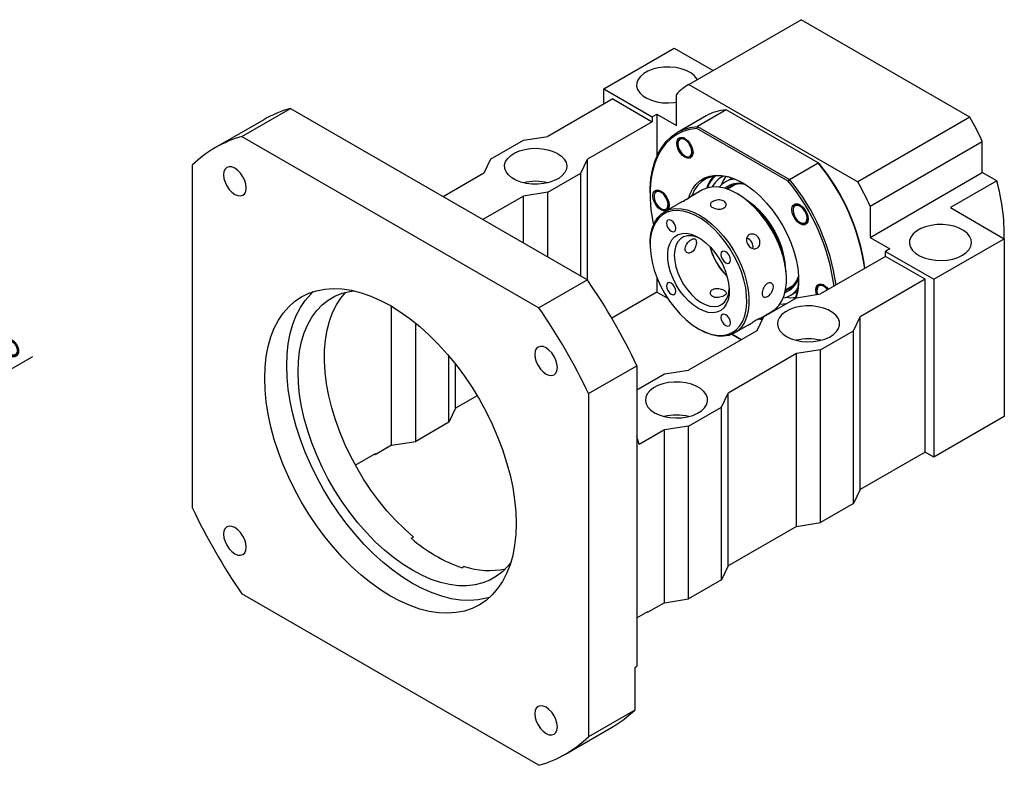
# Model space of a CAD drawing. Header units: millimetres. Extents: x 21 to 285, y 3 to 200.
# Tile 5 of 5: x 179 to 284, y 96 to 176. Entities that reach past the tile are written whole.
import ezdxf

# ---------------------------------------------------------------- set-up
doc = ezdxf.new("R2010")
doc.units = ezdxf.units.MM
doc.layers.add('圖層0', color=7, linetype='Continuous')
doc.styles.add('SLDTEXTSTYLE0', font='TXT', dxfattribs={"width": 0.7})
doc.dimstyles.new('SLDDIMSTYLE4', dxfattribs={"dimtxt": 3.389974, "dimasz": 2.5, "dimexe": 0, "dimexo": 0.0625, "dimgap": 0.847493, "dimtad": 1, "dimlfac": 3, "dimrnd": 1e-09, "dimzin": 12, "dimdsep": 46, "dimtxsty": 'SLDTEXTSTYLE0', "dimsah": 1, "dimcen": 0, "dimadec": 0, "dimazin": 3, "dimtfac": 1, "dimtmove": 0, "dimatfit": 3, "dimfxl": 1, "dimfrac": 2, "dimtolj": 1, "dimtzin": 12, "dimarcsym": 0})

# ---------------------------------------------------------------- blocks, each defined once
blk = doc.blocks.new('_D_11')
at = {"layer": '圖層0', "color": 7}
for q in [(180.27, 139.93), (146.48, 120.42)]:
    blk.add_line((159.47, 127.92), q, dxfattribs=at)
for points in [[(159.47, 127.92), (156.27, 126.67), (156.8, 125.77)], [(146.48, 120.42), (149.68, 121.66), (149.15, 122.56)]]:
    blk.add_solid(points, dxfattribs=at)
at = {"layer": '圖層0', "color": 7, "char_height": 3.175, "attachment_point": 1, "rotation": 30, "style": 'SLDTEXTSTYLE0'}
for s, insert in [('45', (174.79, 141.47)), ('%%c', (171.3, 139.46))]:
    blk.add_mtext(s, dxfattribs=dict(at, insert=insert))

msp = doc.modelspace()

# ---------------------------------------------------------------- linework, layer by layer
at = {"color": 7, "linetype": 'Continuous', "lineweight": 25}
for p, q in [((250.5543, 169.0541), (262.5751, 175.9936)), ((280.6614, 165.5527), (262.5751, 175.9936)), ((241.4484, 168.5952), (248.9908, 172.9494)), ((248.9908, 172.9494), (253.1463, 170.5505)), ((250.5543, 169.0541), (268.6405, 158.6132)), ((241.4484, 168.5952), (246.6338, 165.6017)), ((241.4484, 166.9623), (241.4484, 168.5952)), ((249.2265, 164.6492), (249.2265, 167.9984)), ((242.3912, 167.5066), (235.438, 163.4926)), ((242.3912, 167.5066), (246.6338, 165.0573)), ((202.6753, 163.4958), (207.8608, 166.4893)), ((207.8608, 166.4893), (239.6806, 148.1201)), ((246.6338, 165.6017), (247.1052, 165.8738)), ((246.6338, 165.6017), (246.6338, 165.0573)), ((247.1052, 165.8738), (247.1052, 161.2976)), ((247.1052, 165.8738), (249.2265, 164.6492)), ((252.3968, 165.6918), (249.3327, 163.9229)), ((254.5509, 166.3387), (251.4868, 164.5698)), ((264.4082, 160.6482), (254.5509, 166.3387)), ((205.0222, 165.2853), (199.8368, 162.2918)), ((246.6338, 165.0573), (239.6806, 161.0433)), ((251.4868, 164.5698), (251.4, 164.3477)), ((251.4868, 164.5698), (261.3441, 158.8793)), ((280.6614, 165.5527), (268.6405, 158.6132)), ((202.6753, 163.4958), (234.4951, 145.1266)), ((232.8452, 163.0844), (235.438, 163.4926)), ((261.1952, 158.6931), (251.4, 164.3477)), ((229.3097, 161.0433), (232.8452, 163.0844)), ((269.9683, 156.0244), (281.9891, 162.9639)), ((281.9891, 159.6147), (281.9891, 162.9639)), ((250.1308, 161.3959), (250.1897, 161.3619)), ((197.372, 123.6889), (197.372, 160.4333)), ((229.3097, 161.0433), (228.6026, 159.5466)), ((238.9735, 159.5466), (239.6806, 161.0433)), ((239.6806, 148.1201), (239.6806, 161.0433)), ((261.3441, 158.8793), (264.4082, 160.6482)), ((264.4082, 160.6482), (264.495, 160.5981)), ((228.6026, 159.5466), (224.2449, 157.0309)), ((235.438, 157.5056), (238.9735, 159.5466)), ((238.9735, 148.5283), (238.9735, 159.5466)), ((269.9683, 152.6752), (281.9891, 159.6147)), ((283.5323, 158.7239), (281.9891, 159.6147)), ((255.1767, 159.0215), (254.4478, 158.6007)), ((255.5624, 158.3396), (254.6982, 157.8408)), ((261.1952, 158.6931), (261.3441, 158.8793)), ((283.5323, 158.7239), (278.5825, 155.8664)), ((235.438, 157.5056), (232.8452, 157.0974)), ((235.438, 150.5693), (235.438, 157.5056)), ((246.3981, 157.4368), (246.3981, 157.3007)), ((246.9534, 157.5145), (247.1094, 157.6661)), ((251.9587, 157.7411), (250.5444, 156.9246)), ((255.827, 157.3012), (255.7092, 157.3692)), ((232.8452, 157.0974), (228.4875, 154.5817)), ((232.8452, 152.0661), (232.8452, 157.0974)), ((246.8224, 157.1238), (246.8224, 157.0558)), ((249.3734, 156.2486), (247.9517, 155.4279)), ((247.5765, 155.7495), (247.6354, 155.7154)), ((261.71, 155.6466), (261.71, 155.5824)), ((269.9683, 156.0244), (269.9683, 152.6752)), ((278.5825, 155.8664), (284.3462, 152.5392)), ((262.4641, 154.276), (262.4919, 154.26)), ((263.1393, 154.2791), (263.04, 154.1655)), ((246.3981, 151.9941), (246.3981, 151.858)), ((269.9683, 152.6752), (272.0897, 151.4506)), ((276.8037, 148.185), (284.3462, 152.5392)), ((284.3462, 152.5392), (284.3462, 133.4866)), ((272.0897, 151.4506), (271.6183, 151.1785)), ((271.6183, 151.1785), (276.8037, 148.185)), ((271.6183, 150.6341), (271.6183, 151.1785)), ((271.6183, 150.6341), (264.665, 146.6201)), ((275.8609, 148.1849), (271.6183, 150.6341)), ((239.6806, 148.1201), (234.4951, 145.1266)), ((247.1052, 148.4312), (247.1052, 146.8212)), ((261.0117, 148.1842), (261.0117, 148.3202)), ((275.8609, 148.1849), (268.9077, 144.1709)), ((275.8609, 129.6766), (275.8609, 148.1849)), ((276.8037, 148.185), (276.8037, 129.1324)), ((247.1052, 146.8212), (242.2861, 144.0392)), ((248.2937, 146.1351), (247.1052, 146.8212)), ((260.9144, 147.0729), (261.7785, 147.5717)), ((261.4472, 146.476), (262.1761, 146.8968)), ((262.0723, 146.2119), (264.665, 146.6201)), ((264.2643, 147.0506), (264.2643, 146.9868)), ((258.5368, 144.1709), (262.0723, 146.2119)), ((218.7031, 130.425), (218.7031, 145.3014)), ((258.0438, 143.9339), (259.458, 144.7503)), ((260.0625, 145.0517), (259.906, 145.0798)), ((221.2958, 130.8332), (221.2958, 143.4871)), ((258.5368, 144.1709), (257.8297, 142.6742)), ((258.3488, 144.11), (258.4969, 144.0864)), ((268.2006, 142.6742), (268.9077, 144.1709)), ((268.9077, 125.6626), (268.9077, 144.1709)), ((257.8297, 142.6742), (250.5229, 138.456)), ((251.5827, 142.877), (251.7005, 142.809)), ((255.4511, 142.4372), (256.8728, 143.2579)), ((264.665, 140.6331), (268.2006, 142.6742)), ((268.2006, 124.1659), (268.2006, 142.6742)), ((256.1777, 141.7205), (255.1746, 142.2995)), ((255.1747, 142.2995), (256.1777, 141.7205)), ((264.665, 140.6331), (262.0723, 140.2249)), ((264.665, 122.1249), (264.665, 140.6331)), ((224.8314, 132.8742), (224.8314, 139.9909)), ((262.0723, 140.2249), (254.7655, 136.0068)), ((262.0723, 121.7167), (262.0723, 140.2249)), ((225.5385, 134.371), (225.5385, 139.1236)), ((239.7984, 135.941), (244.9839, 138.9345)), ((244.9839, 138.9345), (244.9839, 106.7628)), ((247.9302, 138.0478), (250.5229, 138.456)), ((244.9839, 136.347), (247.9302, 138.0478)), ((227.8734, 135.7189), (225.5385, 134.371)), ((239.7984, 135.941), (239.7984, 99.1967)), ((254.0584, 134.5101), (254.7655, 136.0068)), ((254.7655, 117.4986), (254.7655, 136.0068)), ((225.5385, 134.371), (224.8314, 132.8742)), ((250.5229, 132.4691), (254.0584, 134.5101)), ((254.0584, 116.0018), (254.0584, 134.5101)), ((284.3462, 133.4866), (276.8037, 129.1324)), ((224.8314, 132.8742), (221.2958, 130.8332)), ((247.9302, 132.0608), (245.2196, 130.4961)), ((250.5229, 132.4691), (247.9302, 132.0608)), ((247.9302, 113.5526), (247.9302, 132.0608)), ((250.5229, 113.9608), (250.5229, 132.4691)), ((218.7031, 130.425), (221.2958, 130.8332)), ((245.2196, 130.4961), (244.9839, 131.3398)), ((218.7031, 130.425), (216.9353, 129.4045)), ((216.9353, 129.4862), (214.8375, 128.2751)), ((216.8646, 129.4453), (216.9353, 129.4045)), ((216.9353, 129.4862), (216.9353, 129.4045)), ((275.8609, 129.6766), (268.9077, 125.6626)), ((276.8037, 129.1324), (275.8609, 129.6766)), ((268.9077, 125.6626), (268.2006, 124.1659)), ((268.2006, 124.1659), (264.665, 122.1249)), ((262.0723, 121.7167), (254.7655, 117.4986)), ((262.0723, 121.7167), (264.665, 122.1249)), ((220.8115, 120.4451), (221.0472, 120.5811)), ((226.4942, 117.4367), (226.2584, 117.3006)), ((254.7655, 117.4986), (254.0584, 116.0018)), ((254.0584, 116.0018), (250.5229, 113.9608)), ((234.4951, 96.1342), (202.6753, 114.5033)), ((247.9302, 113.5526), (250.5229, 113.9608)), ((247.9302, 113.5526), (246.1624, 112.5321)), ((244.9839, 111.9334), (246.1624, 112.6137)), ((246.0917, 112.5729), (246.1624, 112.5321)), ((246.1624, 112.5321), (246.1624, 112.6137)), ((244.7482, 106.6267), (244.9839, 106.7628)), ((244.7482, 106.6267), (244.7482, 102.0541)), ((244.7482, 102.0541), (239.7984, 99.1967)), ((237.3337, 97.3381), (242.2835, 100.1956))]:
    msp.add_line(p, q, dxfattribs=at)
at = {"color": 8, "linetype": 'Continuous', "lineweight": 25}
msp.add_line((259.9559, 145.1268), (260.1505, 145.1025), dxfattribs=at)
at = {"color": 7, "linetype": 'Continuous', "lineweight": 25, "flags": 128}
for points in [[(251.4642, 169.5794), (251.4069, 169.6759), (251.13, 170.0049), (250.7502, 170.2978), (250.2813, 170.5439), (249.7402, 170.7343), (249.1465, 170.8621), (248.5215, 170.9228), (247.888, 170.9141), (247.2688, 170.8363), (246.6862, 170.6923), (246.1614, 170.4873), (245.7133, 170.2286), (245.3581, 169.9256), (245.1087, 169.5893), (244.974, 169.2319), (244.9589, 168.8661), (245.064, 168.5054), (245.2854, 168.1626), (245.6153, 167.8502), (246.0415, 167.5795), (246.5488, 167.3603), (247.1188, 167.2004), (247.731, 167.1058), (248.3631, 167.0797), (248.9923, 167.1231), (249.2265, 167.1577)], [(246.3981, 157.4368), (246.4087, 157.9618), (246.4931, 158.9708), (246.6611, 159.9182), (246.9114, 160.7959), (247.2419, 161.5964), (247.6497, 162.3132), (248.1314, 162.94), (248.683, 163.4717), (249.2997, 163.9037), (249.9765, 164.2324), (250.7076, 164.4551), (251.4868, 164.5698)], [(251.4, 164.3477), (250.6337, 164.2312), (249.9149, 164.0087), (249.2495, 163.6821), (248.6433, 163.254), (248.1012, 162.7282), (247.6278, 162.1089), (247.2271, 161.4014), (246.9024, 160.6117), (246.6565, 159.7463), (246.4914, 158.8124), (246.4085, 157.818), (246.4085, 156.7714), (246.4914, 155.6813), (246.6565, 154.5568), (246.7629, 154.0155)], [(249.2588, 162.7703), (249.3015, 163.0568), (249.4254, 163.2661), (249.6183, 163.3775), (249.8614, 163.3802), (250.1309, 163.2739), (250.4004, 163.069), (250.6435, 162.7856), (250.8365, 162.4515), (250.9604, 162.0992), (251.003, 161.7634), (250.9604, 161.4768), (250.8365, 161.2676), (250.6435, 161.1562), (250.4004, 161.1535), (250.1309, 161.2598), (249.8614, 161.4646), (249.6183, 161.748), (249.4254, 162.0822), (249.3015, 162.4344), (249.2588, 162.7703)], [(249.7525, 163.2387), (249.5522, 163.1595), (249.4217, 162.9726), (249.3767, 162.7005), (249.4227, 162.3762), (249.5541, 162.0387), (249.7551, 161.7287), (250.0014, 161.4836), (250.2634, 161.3329), (250.5093, 161.295), (250.7097, 161.3742), (250.8402, 161.5611), (250.8852, 161.8331), (250.8392, 162.1575), (250.7078, 162.495), (250.5068, 162.805), (250.2605, 163.0501), (249.9985, 163.2007), (249.7525, 163.2387)], [(249.3767, 162.7703), (249.3767, 162.7352), (249.3767, 162.7023)], [(236.4986, 161.6556), (236.9021, 161.3735), (237.2058, 161.0525), (237.3987, 160.704), (237.474, 160.3408), (237.4288, 159.9759), (237.2648, 159.6225), (236.9879, 159.2934), (236.6081, 159.0006), (236.1392, 158.7545), (235.5981, 158.5641), (235.0043, 158.4362), (234.3794, 158.3756), (233.7459, 158.3843), (233.1266, 158.462), (232.5441, 158.6061), (232.0193, 158.8111), (231.5712, 159.0698), (231.216, 159.3727), (230.9665, 159.709), (230.8318, 160.0665), (230.8168, 160.4322), (230.9218, 160.793), (231.1433, 161.1358), (231.4731, 161.4481), (231.8994, 161.7188), (232.4067, 161.9381), (232.9767, 162.0979), (233.5888, 162.1926), (234.2209, 162.2187), (234.8501, 162.1753), (235.4538, 162.0639), (236.01, 161.8886), (236.4986, 161.6556)], [(203.1324, 157.9817), (203.0911, 158.3684), (202.9698, 158.7765), (202.7769, 159.1782), (202.5255, 159.546), (202.2327, 159.8551), (201.9186, 160.0842), (201.6044, 160.2178), (201.3116, 160.2468), (201.0602, 160.1692), (200.8673, 159.9902), (200.7461, 159.7222), (200.7047, 159.3832), (200.7461, 158.9966), (200.8673, 158.5885), (201.0602, 158.1868), (201.3116, 157.8189), (201.6044, 157.5099), (201.9186, 157.2808), (202.2327, 157.1472), (202.5255, 157.1182), (202.7769, 157.1958), (202.9698, 157.3748), (203.0911, 157.6428), (203.1324, 157.9817)], [(250.5488, 156.9298), (250.6633, 157.2552), (250.9504, 157.842), (251.3125, 158.341), (251.7447, 158.7452), (252.2407, 159.0489), (252.7937, 159.2478), (253.3958, 159.3391), (254.0387, 159.3217), (254.7133, 159.1956), (255.4102, 158.9627), (256.1195, 158.6262), (256.8313, 158.1909), (257.5356, 157.6629), (258.2226, 157.0496), (258.8825, 156.3596), (259.5061, 155.6026), (260.0847, 154.7892), (260.6101, 153.9308), (261.075, 153.0395), (261.4728, 152.1278), (261.798, 151.2085), (262.046, 150.2944), (262.2132, 149.3986), (262.2975, 148.5334), (262.2975, 147.711), (262.2132, 146.9431), (262.046, 146.2403), (262.0289, 146.1869)], [(256.3578, 158.4914), (256.2408, 158.5562), (255.5454, 158.8861), (254.8623, 159.1144), (254.2009, 159.238), (253.5706, 159.2551), (252.9802, 159.1656), (252.4381, 158.9706), (251.9518, 158.6728), (251.5281, 158.2766), (251.1731, 157.7874), (250.8917, 157.2121), (250.8494, 157.1007)], [(246.7045, 157.1238), (246.7472, 157.4104), (246.8711, 157.6196), (247.064, 157.731), (247.3071, 157.7337), (247.5766, 157.6274), (247.8461, 157.4226), (248.0892, 157.1392), (248.2822, 156.805), (248.406, 156.4528), (248.4487, 156.1169), (248.406, 155.8304), (248.2822, 155.6211), (248.2762, 155.6152)], [(247.6129, 157.4694), (247.3531, 157.5813), (247.1202, 157.5773), (246.9423, 157.4578), (246.841, 157.2374), (246.8284, 156.9425), (246.906, 156.6088), (247.0645, 156.2765), (247.2848, 155.9857), (247.5403, 155.7714), (247.8002, 155.6595), (248.0331, 155.6635), (248.2109, 155.7829), (248.3122, 156.0033), (248.3249, 156.2982), (248.2472, 156.6319), (248.0887, 156.9642), (247.8684, 157.2551), (247.6129, 157.4694)], [(247.6129, 157.6056), (247.4506, 157.6719), (247.3981, 157.6846)], [(255.7083, 157.3697), (255.0437, 157.7052), (254.3895, 157.9387), (253.7561, 158.0667), (253.1535, 158.0871), (252.5911, 157.9997), (252.078, 157.8057), (251.9587, 157.7411)], [(259.458, 144.7503), (259.7946, 144.9831), (260.1861, 145.3793), (260.5069, 145.868), (260.7521, 146.4416), (260.9177, 147.0908), (261.0012, 147.8057), (261.0012, 148.5747), (260.9177, 149.3859), (260.7521, 150.2264), (260.5069, 151.083), (260.1861, 151.9422), (259.7946, 152.7904), (259.3387, 153.6142), (258.8256, 154.4006), (258.2632, 155.1373), (257.6606, 155.8127), (257.0272, 156.416), (256.373, 156.9377), (255.7083, 157.3697)], [(248.0972, 155.5119), (248.0892, 155.5097), (247.8461, 155.507), (247.5766, 155.6133), (247.3071, 155.8182), (247.064, 156.1016), (246.8711, 156.4357), (246.7472, 156.788), (246.7045, 157.1238)], [(261.5922, 155.6504), (261.6349, 155.937), (261.7587, 156.1462), (261.9517, 156.2576), (262.1948, 156.2603), (262.4643, 156.154), (262.7338, 155.9492), (262.9769, 155.6658), (263.1698, 155.3316), (263.2937, 154.9793), (263.3364, 154.6435), (263.2937, 154.3569), (263.1698, 154.1477), (262.9769, 154.0363), (262.7338, 154.0336), (262.4643, 154.1399), (262.1948, 154.3448), (261.9517, 154.6281), (261.7587, 154.9623), (261.6349, 155.3146), (261.5922, 155.6504)], [(246.3981, 151.9941), (246.4086, 152.3726), (246.492, 153.0874), (246.6577, 153.7367), (246.9028, 154.3102), (247.2237, 154.7989), (247.6151, 155.1951), (248.0711, 155.4925), (248.5842, 155.6865), (249.1465, 155.774), (249.7491, 155.7536), (250.3825, 155.6256), (251.0367, 155.392), (251.7014, 155.0566), (252.3661, 154.6246), (253.0203, 154.1028), (253.6537, 153.4995), (254.2563, 152.8242), (254.8186, 152.0875), (255.3318, 151.301), (255.7877, 150.4772), (256.1791, 149.629), (256.5, 148.7699), (256.7451, 147.9133), (256.9108, 147.0728), (256.9942, 146.2616), (256.9942, 145.4925), (256.9108, 144.7777), (256.7451, 144.1284), (256.5, 143.5549), (256.1791, 143.0662), (255.7877, 142.67), (255.3318, 142.3725), (254.8186, 142.1785), (254.2563, 142.0911), (253.6537, 142.1115), (253.0203, 142.2395), (252.3661, 142.4731), (251.7014, 142.8085), (251.7014, 142.8085)], [(251.5836, 142.8765), (252.2467, 142.5429), (252.8989, 142.3131), (253.5295, 142.1908), (254.1282, 142.1781), (254.685, 142.2752), (255.191, 142.4805), (255.6377, 142.7906), (256.0179, 143.2005), (256.3252, 143.7034), (256.5547, 144.291), (256.7025, 144.9537), (256.7663, 145.6806), (256.745, 146.4598), (256.639, 147.2785), (256.4499, 148.1232), (256.181, 148.9801), (255.8365, 149.8351), (255.4222, 150.6742), (254.9449, 151.4835), (254.4124, 152.2499), (253.8334, 152.9606), (253.2175, 153.6041), (252.5748, 154.1698), (251.9158, 154.6484), (251.2513, 155.032), (250.5923, 155.3143), (249.9496, 155.4907), (249.3337, 155.5583), (248.7547, 155.516), (248.2222, 155.3645), (247.7449, 155.1062), (247.3306, 154.7455), (246.9861, 154.2882), (246.7172, 153.7418), (246.5281, 153.1154), (246.4221, 152.4191), (246.4008, 151.6645), (246.4646, 150.8639), (246.6124, 150.0305), (246.8419, 149.178), (247.1493, 148.3202), (247.5294, 147.4715), (247.9761, 146.6456), (248.4821, 145.8561), (249.039, 145.116), (249.6376, 144.4375), (250.2682, 143.8317), (250.9205, 143.3085), (251.5836, 142.8765)], [(262.4169, 154.305), (262.6772, 154.1885), (262.9119, 154.1875), (263.0925, 154.3023), (263.1974, 154.5189), (263.2138, 154.8113), (263.1399, 155.1442), (262.9844, 155.4774), (262.7662, 155.7708), (262.5116, 155.9889), (262.2513, 156.1054), (262.0167, 156.1064), (261.836, 155.9916), (261.7312, 155.775), (261.7147, 155.4826), (261.7887, 155.1497), (261.9441, 154.8165), (262.1623, 154.5231), (262.4169, 154.305)], [(248.6669, 154.5015), (248.473, 154.5689), (248.3086, 154.537), (248.1987, 154.4105), (248.1601, 154.2089), (248.1987, 153.9626), (248.3086, 153.7094), (248.473, 153.4876), (248.6669, 153.3311), (248.8608, 153.2637), (249.0252, 153.2957), (249.1351, 153.4221), (249.1737, 153.6238), (249.1351, 153.87), (249.0252, 154.1232), (248.8608, 154.345), (248.6669, 154.5015)], [(279.8678, 150.7703), (280.2713, 151.0524), (280.575, 151.3735), (280.768, 151.7219), (280.8432, 152.0852), (280.798, 152.4501), (280.634, 152.8034), (280.3571, 153.1325), (279.9773, 153.4254), (279.5084, 153.6714), (278.9673, 153.8618), (278.3735, 153.9897), (277.7486, 154.0504), (277.1151, 154.0417), (276.4959, 153.9639), (275.9133, 153.8199), (275.3885, 153.6148), (274.9404, 153.3561), (274.5852, 153.0532), (274.3358, 152.7169), (274.201, 152.3594), (274.186, 151.9937), (274.2911, 151.6329), (274.5125, 151.2902), (274.8423, 150.9778), (275.2686, 150.7071), (275.7759, 150.4879), (276.3459, 150.328), (276.958, 150.2333), (277.5901, 150.2072), (278.2194, 150.2507), (278.823, 150.362), (279.3792, 150.5374), (279.8678, 150.7703)], [(251.5836, 145.054), (251.0542, 145.4089), (250.5386, 145.8533), (250.0501, 146.3757), (249.6012, 146.9626), (249.2037, 147.5987), (248.8679, 148.2676), (248.6023, 148.952), (248.414, 149.6341), (248.3078, 150.2963), (248.2864, 150.9213), (248.3504, 151.4932), (248.4982, 151.9969), (248.7258, 152.4195), (249.0275, 152.75), (249.3954, 152.9799), (249.8199, 153.1032), (250.2901, 153.1168), (250.7939, 153.0202), (251.318, 152.8159), (251.8491, 152.5094), (252.3733, 152.1084), (252.877, 151.6234), (253.3472, 151.067), (253.7718, 150.4535), (254.1396, 149.7989), (254.4413, 149.12), (254.669, 148.4346), (254.8167, 147.7602), (254.8807, 147.1145), (254.8593, 146.5141), (254.7531, 145.9746), (254.5648, 145.5099), (254.2993, 145.1321), (253.9634, 144.851), (253.5659, 144.6738), (253.1171, 144.6052), (252.6285, 144.6468), (252.1129, 144.7977), (251.5836, 145.054)], [(251.7659, 152.564), (251.3164, 152.7528), (250.8386, 152.8597), (250.3924, 152.8575), (249.9906, 152.7463), (249.6448, 152.5293), (249.365, 152.2127), (249.1591, 151.8057), (249.0332, 151.32), (248.9908, 150.7694)], [(254.5002, 151.134), (254.3063, 151.2014), (254.1419, 151.1694), (254.032, 151.043), (253.9935, 150.8413), (254.032, 150.5951), (254.1419, 150.3419), (254.3063, 150.1201), (254.5002, 149.9636), (254.6942, 149.8962), (254.8586, 149.9281), (254.9684, 150.0546), (255.007, 150.2563), (254.9684, 150.5025), (254.8586, 150.7557), (254.6942, 150.9775), (254.5002, 151.134)], [(248.9908, 150.7694), (249.0332, 150.17), (249.1591, 149.5389), (249.365, 148.8942), (249.6448, 148.2546), (249.9906, 147.6383), (250.3924, 147.0632), (250.8386, 146.5459), (251.3164, 146.101), (251.8121, 145.7416), (252.3113, 145.4779), (252.7998, 145.3174), (253.2635, 145.2649), (253.6891, 145.3218), (254.0642, 145.4865), (254.3781, 145.7542), (254.6218, 146.1173), (254.7883, 146.5653), (254.8728, 147.0853), (254.8784, 147.1723)], [(248.6669, 147.7654), (248.473, 147.8328), (248.3086, 147.8008), (248.1987, 147.6744), (248.1601, 147.4727), (248.1987, 147.2265), (248.3086, 146.9733), (248.473, 146.7515), (248.6669, 146.595), (248.8608, 146.5276), (249.0252, 146.5595), (249.1351, 146.686), (249.1737, 146.8876), (249.1351, 147.1339), (249.0252, 147.3871), (248.8608, 147.6089), (248.6669, 147.7654)], [(205.1149, 137.5913), (205.1564, 138.7877), (205.2807, 139.9289), (205.487, 141.0077), (205.7741, 142.0175), (206.1402, 142.952), (206.583, 143.8056), (207.0999, 144.5729), (207.6875, 145.2492), (208.3423, 145.8303), (209.0602, 146.3128), (209.8369, 146.6935), (210.6676, 146.9701), (211.547, 147.141), (212.4698, 147.205), (213.4304, 147.1619), (214.4227, 147.0118), (215.4406, 146.7556), (216.478, 146.395), (217.5284, 145.9322), (218.5852, 145.3701), (219.6421, 144.712), (220.6925, 143.9621), (221.7298, 143.1249), (222.7478, 142.2057), (223.7401, 141.2102), (224.7007, 140.1443), (225.6235, 139.0148), (226.5029, 137.8285), (227.3336, 136.5929), (228.1102, 135.3154), (228.8282, 134.0041), (229.483, 132.6669), (230.0706, 131.3121), (230.5874, 129.9481), (231.0303, 128.5833), (231.3963, 127.2261), (231.6834, 125.8848), (231.8898, 124.5678), (232.0141, 123.2831), (232.0556, 122.0387), (232.0141, 120.8422), (231.8898, 119.7011), (231.6834, 118.6223), (231.3963, 117.6125), (231.0303, 116.6779), (230.5874, 115.8244), (230.0706, 115.0571), (229.483, 114.3808), (228.8282, 113.7996), (228.1102, 113.3172), (227.3336, 112.9365), (226.5029, 112.6598), (225.6235, 112.489), (224.7007, 112.4249), (223.7401, 112.4681), (222.7478, 112.6182), (221.7298, 112.8743), (220.6925, 113.2349), (219.6421, 113.6977), (218.5852, 114.2599), (217.5284, 114.9179), (216.478, 115.6679), (215.4406, 116.505), (214.4227, 117.4242), (213.4304, 118.4198), (212.4698, 119.4856), (211.547, 120.6152), (210.6676, 121.8014), (209.8369, 123.0371), (209.0602, 124.3145), (208.3423, 125.6259), (207.6875, 126.9631), (207.0999, 128.3178), (206.583, 129.6818), (206.1402, 131.0466), (205.7741, 132.4039), (205.487, 133.7451), (205.2807, 135.0622), (205.1564, 136.3468), (205.1149, 137.5913)], [(207.4719, 138.9519), (207.5134, 140.1484), (207.6377, 141.2896), (207.8441, 142.3683), (208.1312, 143.3781), (208.4973, 144.3127), (208.9401, 145.1662), (209.4569, 145.9335), (210.0445, 146.6099), (210.3127, 146.8668)], [(231.4757, 117.8586), (231.203, 117.5111), (230.6144, 116.8989), (229.9597, 116.3842), (229.2434, 115.9705), (228.4704, 115.6608), (227.6459, 115.457), (226.7757, 115.3605), (225.8657, 115.3722), (224.922, 115.4917), (223.9511, 115.7184), (222.9596, 116.0507), (221.9544, 116.4863), (220.9423, 117.0223), (219.9301, 117.6549), (218.9249, 118.3799), (217.9335, 119.1923), (216.9626, 120.0866), (216.0189, 121.0566), (215.1088, 122.0957), (214.2386, 123.1969), (213.4142, 124.3525), (212.6412, 125.5548), (211.9249, 126.7955), (211.2702, 128.0661), (210.6815, 129.3579), (210.163, 130.6621), (209.7181, 131.9699), (209.3498, 133.2722), (209.0608, 134.5602), (208.8529, 135.8251), (208.7276, 137.0582), (208.6857, 138.2512), (208.7276, 139.3958), (208.8529, 140.4843), (209.0608, 141.5091), (209.3498, 142.4634), (209.7181, 143.3406), (210.163, 144.1347), (210.6815, 144.8402), (211.2702, 145.4524), (211.9249, 145.9671), (212.6412, 146.3808), (213.4142, 146.6905), (214.2386, 146.8943), (214.6775, 146.957)], [(221.0472, 120.5811), (220.0754, 121.4469), (219.1286, 122.3894), (218.213, 123.4021), (217.335, 124.4784), (216.5005, 125.6109), (215.715, 126.792), (214.9839, 128.0138), (214.3121, 129.2678), (213.7041, 130.5458), (213.1641, 131.8391), (212.6957, 133.1389), (212.3021, 134.4364), (211.9859, 135.723), (211.7492, 136.9899), (211.5937, 138.2286), (211.5204, 139.4307), (211.5297, 140.588), (211.6217, 141.6929), (211.7958, 142.7378), (212.0506, 143.7157), (212.3846, 144.6199), (212.7954, 145.4444), (213.2803, 146.1837), (213.8067, 146.8024)], [(264.1465, 147.0548), (264.1892, 147.3414), (264.313, 147.5506), (264.506, 147.662), (264.7491, 147.6647), (265.0186, 147.5584), (265.2881, 147.3535), (265.5057, 147.1054)], [(264.238, 146.5529), (264.1892, 146.7189), (264.1465, 147.0548)], [(265.4206, 147.0563), (265.3104, 147.1861), (265.0549, 147.4003), (264.795, 147.5122), (264.5621, 147.5082), (264.3843, 147.3888), (264.283, 147.1684), (264.2704, 146.8735), (264.3381, 146.5686)], [(260.3066, 145.5401), (260.7013, 145.5563), (261.0271, 145.6085)], [(261.0117, 142.0618), (261.5003, 141.8289), (262.0565, 141.6536), (262.6601, 141.5422), (263.2893, 141.4988), (263.9214, 141.5249), (264.5336, 141.6196), (265.1036, 141.7794), (265.6109, 141.9986), (266.0371, 142.2693), (266.367, 142.5817), (266.5884, 142.9245), (266.6935, 143.2852), (266.6784, 143.651), (266.5437, 144.0084), (266.2943, 144.3447), (265.9391, 144.6477), (265.491, 144.9064), (264.9662, 145.1114), (264.3836, 145.2554), (263.7644, 145.3332), (263.1309, 145.3419), (262.5059, 145.2813), (261.9122, 145.1534), (261.3711, 144.963), (260.9022, 144.7169), (260.5224, 144.4241), (260.2455, 144.095), (260.0815, 143.7416), (260.0363, 143.3767), (260.1115, 143.0135), (260.3045, 142.665), (260.6082, 142.3439), (261.0117, 142.0618)], [(254.5002, 144.3979), (254.3063, 144.4653), (254.1419, 144.4333), (254.032, 144.3069), (253.9935, 144.1052), (254.032, 143.859), (254.1419, 143.6058), (254.3063, 143.384), (254.5002, 143.2275), (254.6942, 143.1601), (254.8586, 143.192), (254.9684, 143.3185), (255.007, 143.5201), (254.9684, 143.7663), (254.8586, 144.0196), (254.6942, 144.2414), (254.5002, 144.3979)], [(258.395, 143.8708), (258.2226, 143.8996), (258.0471, 143.9358)], [(236.4658, 138.7388), (236.4244, 139.1255), (236.3031, 139.5336), (236.1102, 139.9352), (235.8588, 140.3031), (235.5661, 140.6122), (235.2519, 140.8413), (234.9377, 140.9749), (234.645, 141.0039), (234.3936, 140.9262), (234.2007, 140.7473), (234.0794, 140.4792), (234.038, 140.1403), (234.0794, 139.7536), (234.2007, 139.3456), (234.3936, 138.9439), (234.645, 138.576), (234.9377, 138.267), (235.2519, 138.0378), (235.5661, 137.9042), (235.8588, 137.8753), (236.1102, 137.9529), (236.3031, 138.1318), (236.4244, 138.3999), (236.4658, 138.7388)], [(229.2148, 114.1238), (228.86, 114.0205), (227.9805, 113.8496), (227.0577, 113.7856), (226.0972, 113.8288), (225.1048, 113.9789), (224.0869, 114.235), (223.0495, 114.5956), (221.9991, 115.0584), (220.9423, 115.6206), (219.8854, 116.2786), (218.835, 117.0285), (217.7977, 117.8657), (216.7797, 118.7849), (215.7874, 119.7805), (214.8268, 120.8463), (213.904, 121.9758), (213.0246, 123.1621), (212.194, 124.3978), (211.4173, 125.6752), (210.6993, 126.9866), (210.0445, 128.3237), (209.4569, 129.6785), (208.9401, 131.0425), (208.4973, 132.4073), (208.1312, 133.7646), (207.8441, 135.1058), (207.6377, 136.4228), (207.5134, 137.7075), (207.4719, 138.9519)], [(246.8695, 133.8978), (247.3582, 133.6648), (247.9144, 133.4895), (248.518, 133.3781), (249.1472, 133.3347), (249.7793, 133.3608), (250.3914, 133.4555), (250.9614, 133.6153), (251.4687, 133.8346), (251.895, 134.1053), (252.2248, 134.4176), (252.4463, 134.7604), (252.5514, 135.1212), (252.5363, 135.4869), (252.4016, 135.8444), (252.1521, 136.1807), (251.7969, 136.4836), (251.3488, 136.7423), (250.824, 136.9474), (250.2415, 137.0914), (249.6223, 137.1691), (248.9887, 137.1778), (248.3638, 137.1172), (247.7701, 136.9893), (247.2289, 136.7989), (246.76, 136.5528), (246.3803, 136.26), (246.1034, 135.9309), (245.9394, 135.5776), (245.8941, 135.2127), (245.9694, 134.8494), (246.1623, 134.5009), (246.466, 134.1799), (246.8695, 133.8978)], [(203.1324, 119.4896), (203.0911, 119.8763), (202.9698, 120.2844), (202.7769, 120.686), (202.5255, 121.0539), (202.2327, 121.363), (201.9186, 121.5921), (201.6044, 121.7257), (201.3116, 121.7547), (201.0602, 121.6771), (200.8673, 121.4981), (200.7461, 121.2301), (200.7047, 120.8911), (200.7461, 120.5045), (200.8673, 120.0964), (201.0602, 119.6947), (201.3116, 119.3268), (201.6044, 119.0178), (201.9186, 118.7887), (202.2327, 118.655), (202.5255, 118.6261), (202.7769, 118.7037), (202.9698, 118.8827), (203.0911, 119.1507), (203.1324, 119.4896)], [(236.4658, 100.2467), (236.4244, 100.6334), (236.3031, 101.0415), (236.1102, 101.4431), (235.8588, 101.811), (235.5661, 102.1201), (235.2519, 102.3492), (234.9377, 102.4828), (234.645, 102.5118), (234.3936, 102.4341), (234.2007, 102.2552), (234.0794, 101.9871), (234.038, 101.6482), (234.0794, 101.2615), (234.2007, 100.8535), (234.3936, 100.4518), (234.645, 100.0839), (234.9377, 99.7749), (235.2519, 99.5457), (235.5661, 99.4121), (235.8588, 99.3832), (236.1102, 99.4608), (236.3031, 99.6397), (236.4244, 99.9078), (236.4658, 100.2467)]]:
    msp.add_lwpolyline(points, dxfattribs=at)
at = {"color": 7, "linetype": 'Continuous', "lineweight": 25}
for centre, radius, start, end in [((253.6852, 163.7536), 6.1561, 120.569246, 136.407889), ((211.3741, 154.258), 12.7259, 106.026108, 119.942459), ((254.8824, 161.3249), 5.0247, 93.782735, 119.648365), ((253.8553, 150.1688), 30.9068, 24.455644, 29.851222), ((206.1602, 151.338), 12.6474, 105.994383, 134.016369), ((249.8785, 162.8554), 0.4906, 53.954767, 134.746183), ((250.4292, 161.7884), 0.5733, 306.253433, 1.704564), ((246.9094, 146.1762), 22.7079, 8.03513, 39.591582), ((247.2039, 146.3448), 22.4084, 7.831748, 39.499237), ((234.1416, 153.1188), 5.5637, 76.369212, 103.630788), ((256.0127, 156.8067), 3.7289, 139.784108, 161.91574), ((255.5142, 156.7904), 2.7666, 117.883553, 152.194754), ((255.6654, 156.4942), 2.4305, 94.65069, 139.882704), ((257.2095, 157.1088), 3.3939, 142.190429, 159.594393), ((256.0806, 156.0087), 2.388, 77.218863, 128.532342), ((243.9171, 144.4476), 22.3934, 7.713166, 39.505194), ((243.8452, 144.4073), 22.7079, 8.03513, 39.591582), ((241.8345, 143.2293), 30.9068, 24.455644, 29.851222), ((263.5738, 152.9811), 20.7683, 358.794576, 16.052389), ((249.8196, 147.8461), 11.2021, 2.425618, 57.574382), ((247.8749, 156.142), 0.5733, 306.253399, 1.704401), ((262.2009, 155.669), 0.5517, 57.106432, 114.924955), ((250.3537, 148.1545), 10.6231, 12.315712, 47.67891), ((249.803, 147.8366), 11.2142, 18.01156, 41.983061), ((262.7626, 154.6686), 0.5733, 306.253528, 1.704469), ((256.4938, 151.6998), 0.9332, 345.725943, 73.774586), ((259.4592, 153.411), 6.8762, 194.347883, 225.646738), ((259.6076, 153.4967), 7.0275, 194.925252, 225.069371), ((186.4934, 111.2887), 64.6949, 25.297955, 34.702045), ((259.9553, 149.2454), 2.4668, 292.338546, 341.89951), ((256.414, 148.1443), 5.8938, 340.186036, 0.39248), ((260.2424, 148.5676), 2.4127, 279.935829, 325.520029), ((264.7552, 147.0733), 0.5517, 57.106323, 114.924949), ((261.5365, 149.6176), 3.3978, 260.41027, 277.794159), ((181.308, 108.2953), 64.6949, 25.297955, 34.702045), ((263.3687, 136.2463), 5.5638, 76.369295, 103.630705), ((249.2265, 128.0823), 5.5637, 76.369144, 103.630901), ((255.8625, 151.3347), 64.6949, 205.297955, 214.702045), ((231.5, 132.6701), 16.2387, 228.83657, 251.168807), ((229.1555, 125.1876), 8.1951, 251.049375, 282.335446), ((235.9277, 111.188), 12.6976, 300.03645, 314.000191), ((231.0103, 108.2919), 12.6474, 285.994383, 314.016369)]:
    msp.add_arc(centre, radius, start, end, dxfattribs=at)
at = {"color": 8, "linetype": 'Continuous', "lineweight": 25}
for centre, radius, start, end in [((255.7219, 156.7802), 3.4079, 133.897169, 159.315772), ((255.9216, 155.99), 2.4889, 76.881678, 128.34466), ((251.2867, 148.6931), 9.6673, 4.680183, 55.314439), ((259.9131, 149.0673), 2.5016, 291.790089, 342.972823)]:
    msp.add_arc(centre, radius, start, end, dxfattribs=at)
at = {"color": 7, "linetype": 'Continuous', "lineweight": 25}
for points, knots in [([(249.3768, 162.7475), (249.3874, 162.8536), (249.4089, 163.0682), (249.4867, 163.2634), (249.5593, 163.3193), (249.5643, 163.3232)], [0, 0, 0, 0, 0.47664296, 0.96375382, 1, 1, 1, 1]), ([(250.1702, 163.1823), (250.1208, 163.2084), (250.0279, 163.2576), (249.8958, 163.2918), (249.7767, 163.2987), (249.6683, 163.277), (249.5733, 163.228), (249.4682, 163.1274), (249.3919, 162.9683), (249.381, 162.8092), (249.3768, 162.7475)], [0, 0, 0, 0, 0.12050864, 0.22645452, 0.33240046, 0.43834647, 0.5442922, 0.65023815, 0.86443864, 1, 1, 1, 1]), ([(249.9534, 163.3117), (249.9771, 163.3121), (250.0357, 163.3131), (250.1009, 163.2816), (250.1397, 163.2629)], [0, 0, 0, 0, 0.4047465, 1, 1, 1, 1]), ([(250.5957, 162.8288), (250.523, 162.9088), (250.3887, 163.0566), (250.2389, 163.1427), (250.1702, 163.1823)], [0, 0, 0, 0, 0.5414312, 1, 1, 1, 1]), ([(246.9534, 157.5145), (246.9824, 157.542), (247.0596, 157.6149), (247.225, 157.6715), (247.4462, 157.6576), (247.6776, 157.5694), (247.8236, 157.4564), (247.8929, 157.4027)], [0, 0, 0, 0, 0.13292563, 0.35277202, 0.57762567, 0.79932685, 1, 1, 1, 1]), ([(248.0394, 157.1401), (247.9967, 157.1937), (247.9166, 157.2945), (247.7859, 157.4174), (247.6568, 157.5146), (247.5261, 157.5872), (247.3976, 157.6338), (247.2335, 157.6588), (247.0739, 157.6282), (246.987, 157.5463), (246.9534, 157.5145)], [0, 0, 0, 0, 0.12050865, 0.22645443, 0.3324007, 0.43834655, 0.54429257, 0.65023817, 0.86443882, 1, 1, 1, 1]), ([(248.4406, 156.1701), (248.4421, 156.191), (248.4505, 156.3096), (248.3721, 156.5746), (248.2286, 156.8908), (248.0955, 157.0661), (248.0394, 157.1401)], [0, 0, 0, 0, 0.0732328, 0.41734342, 0.75425283, 1, 1, 1, 1]), ([(250.3948, 156.7847), (250.3237, 156.7449), (250.1815, 156.6652), (249.9264, 156.5349), (249.6809, 156.4116), (249.4828, 156.3105), (249.4049, 156.2655), (249.374, 156.2476)], [0, 0, 0, 0, 0.21403487, 0.42803986, 0.64287423, 0.85825868, 1, 1, 1, 1]), ([(249.9725, 156.559), (250.0372, 156.6013), (250.1808, 156.695), (250.3831, 156.8274), (250.5547, 156.9326), (250.6636, 156.9893), (250.698, 156.993), (250.6507, 156.9469), (250.5408, 156.8709), (250.4364, 156.8093), (250.3948, 156.7847)], [0, 0, 0, 0, 0.109920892, 0.24390493, 0.377591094, 0.510560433, 0.643505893, 0.777154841, 0.911148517, 1, 1, 1, 1]), ([(253.1038, 155.8662), (253.0431, 155.908), (252.9216, 155.9916), (252.8451, 156.1422), (252.8599, 156.2951), (252.9714, 156.4403), (253.165, 156.5637), (253.4186, 156.6521), (253.704, 156.6935), (253.9904, 156.6789), (254.245, 156.6052), (254.4383, 156.4786), (254.5491, 156.3143), (254.5658, 156.1334), (254.4856, 155.9601), (254.3173, 155.8185), (254.0809, 155.7264), (253.8026, 155.6918), (253.5138, 155.7152), (253.2717, 155.78), (253.1517, 155.8416), (253.1038, 155.8662)], [0, 0, 0, 0, 0.05345476, 0.10690113, 0.1605615, 0.21436619, 0.2679368, 0.32126003, 0.37470788, 0.42845742, 0.48221734, 0.53568104, 0.58900453, 0.64255713, 0.69635783, 0.75003541, 0.80340968, 0.85677336, 0.91043475, 0.96423928, 1, 1, 1, 1]), ([(261.9675, 156.2051), (261.9362, 156.1897), (261.8326, 156.1387), (261.7339, 155.9446), (261.7207, 155.7415), (261.7145, 155.6463)], [0, 0, 0, 0, 0.18731926, 0.61883689, 1, 1, 1, 1]), ([(262.4932, 154.2624), (262.5159, 154.2487), (262.582, 154.209), (262.6903, 154.1709), (262.8552, 154.1414), (263.0164, 154.1689), (263.105, 154.2483), (263.1393, 154.2791)], [0, 0, 0, 0, 0.08963018, 0.26135523, 0.43308014, 0.78027186, 1, 1, 1, 1]), ([(257.8483, 151.5195), (257.7782, 151.4897), (257.6381, 151.4299), (257.3982, 151.4561), (257.1667, 151.5656), (256.9635, 151.7529), (256.8111, 151.9932), (256.7259, 152.2591), (256.7184, 152.5223), (256.7921, 152.7554), (256.942, 152.9331), (257.1519, 153.0356), (257.3975, 153.0519), (257.6503, 152.9794), (257.8796, 152.8239), (258.0565, 152.6015), (258.16, 152.3378), (258.1804, 152.0623), (258.1167, 151.8077), (257.996, 151.6215), (257.8904, 151.5486), (257.8483, 151.5195)], [0, 0, 0, 0, 0.05346259, 0.10691772, 0.16058002, 0.21437972, 0.26795467, 0.32129537, 0.37475351, 0.42849928, 0.48225817, 0.53572899, 0.58906349, 0.64262249, 0.6964187, 0.75009531, 0.80348411, 0.85686331, 0.91052498, 0.96432506, 1, 1, 1, 1]), ([(251.3596, 152.1369), (251.3545, 152.2095), (251.3442, 152.3547), (251.262, 152.4912), (251.1335, 152.5507), (250.96, 152.5245), (250.7583, 152.4195), (250.5515, 152.2503), (250.3641, 152.0331), (250.2219, 151.7848), (250.1497, 151.53), (250.16, 151.2982), (250.2487, 151.1147), (250.402, 150.9996), (250.5984, 150.9709), (250.8085, 151.0374), (251.0035, 151.1912), (251.1658, 151.4126), (251.284, 151.676), (251.3495, 151.9313), (251.3566, 152.0752), (251.3596, 152.1369)], [0, 0, 0, 0, 0.05293693, 0.10584864, 0.15942603, 0.21350244, 0.2668368, 0.31933892, 0.37221898, 0.42608612, 0.48003243, 0.53303994, 0.58555849, 0.63874863, 0.69277727, 0.74650508, 0.79922122, 0.85180836, 0.90532964, 0.95941112, 1, 1, 1, 1]), ([(258.4071, 146.6806), (258.413, 146.7626), (258.4246, 146.9267), (258.5168, 147.1994), (258.6566, 147.4521), (258.8382, 147.658), (259.0419, 147.7903), (259.2452, 147.8346), (259.4237, 147.7878), (259.5543, 147.6567), (259.6178, 147.4576), (259.6048, 147.2151), (259.5179, 146.9565), (259.3695, 146.708), (259.1794, 146.4952), (258.9726, 146.3408), (258.7746, 146.2615), (258.6055, 146.2662), (258.4814, 146.357), (258.4164, 146.5056), (258.4098, 146.6307), (258.4071, 146.6806)], [0, 0, 0, 0, 0.05345476, 0.10690113, 0.1605615, 0.21436619, 0.2679368, 0.32126003, 0.37470788, 0.42845742, 0.48221734, 0.53568104, 0.58900453, 0.64255713, 0.69635783, 0.75003541, 0.80340968, 0.85677336, 0.91043475, 0.96423928, 1, 1, 1, 1]), ([(253.1038, 146.3399), (253.1772, 146.3066), (253.3238, 146.2402), (253.6033, 146.2177), (253.8909, 146.2501), (254.1607, 146.3318), (254.3778, 146.4457), (254.5187, 146.5768), (254.5707, 146.716), (254.5272, 146.8569), (254.3904, 146.9911), (254.1778, 147.1061), (253.9152, 147.1891), (253.6287, 147.2272), (253.3479, 147.2073), (253.1071, 147.123), (252.9351, 146.9825), (252.8477, 146.8043), (252.8551, 146.6135), (252.9464, 146.4487), (253.0566, 146.3725), (253.1038, 146.3399)], [0, 0, 0, 0, 0.05293704, 0.10584825, 0.15942628, 0.21350263, 0.26683601, 0.31933897, 0.37221822, 0.42608586, 0.48003211, 0.53303957, 0.58555807, 0.63874816, 0.69277675, 0.74650542, 0.79922059, 0.85180851, 0.90532973, 0.95941116, 1, 1, 1, 1]), ([(264.5506, 147.6276), (264.5062, 147.6053), (264.3899, 147.547), (264.2853, 147.3423), (264.275, 147.1418), (264.2703, 147.0502)], [0, 0, 0, 0, 0.25083061, 0.65774017, 1, 1, 1, 1]), ([(256.8722, 143.2589), (256.8861, 143.2665), (256.9407, 143.2966), (257.0969, 143.3966), (257.3177, 143.5413), (257.5574, 143.698), (257.786, 143.8401), (257.9797, 143.9498), (258.1169, 144.0155), (258.1794, 144.0327), (258.1635, 144.0067), (258.0837, 143.9581), (258.0438, 143.9339)], [0, 0, 0, 0, 0.03632153, 0.14294769, 0.24980862, 0.35724451, 0.46470662, 0.57159291, 0.67820668, 0.78526922, 0.89280594, 1, 1, 1, 1])]:
    msp.add_open_spline(points, degree=3, knots=knots, dxfattribs=at)

# ---------------------------------------------------------------- dimensions: what is measured, and where the dimension line sits
at = {"layer": '圖層0', "color": 7}
dim = msp.add_diameter_dim_2p(p1=(159.4702, 127.9173), p2=(146.4798, 120.4173), dimstyle='SLDDIMSTYLE4', dxfattribs=at)
dim.commit()
dim.dimension.update_dxf_attribs({"geometry": '_D_11', "text_midpoint": (176.9071, 137.9845), "dimtype": 163})

doc.saveas('drawing.dxf')
